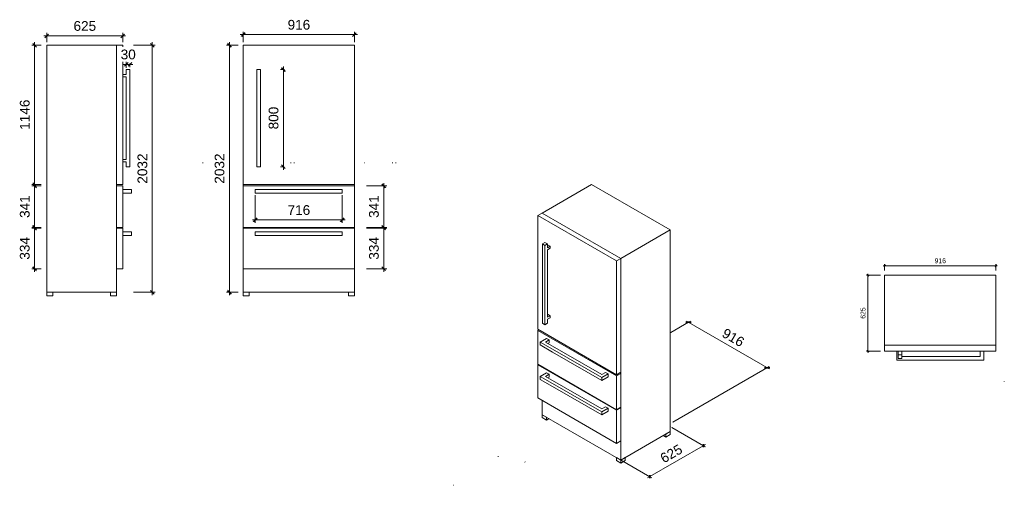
# Model space of a CAD drawing. Header units: millimetres. Extents: x 702 to 8809, y -2653 to 1177.
import ezdxf

# ---------------------------------------------------------------- set-up
doc = ezdxf.new("R2010")
doc.units = ezdxf.units.MM
for name, color, linetype, lineweight in [('A-ANNO-DIMS', 211, 'Continuous', 9), ('A-ANNO-DIMS-10', 211, 'Continuous', 9), ('A-ANNO-DIMS-5', 211, 'Continuous', 9), ('A-DETL', 90, 'Continuous', 18), ('Q-SPCQ', 91, 'Continuous', 18)]:
    doc.layers.add(name, color=color, linetype=linetype, lineweight=lineweight)
doc.styles.add('Arial', font='arial.ttf', dxfattribs={"height": 80})
doc.styles.add('Arial_1', font='arial.ttf', dxfattribs={"height": 40})
doc.dimstyles.new('Diagonal_-_8mm_Arial', dxfattribs={"dimscale": 304.8, "dimtxt": 81.620752, "dimasz": 0.098425, "dimexe": 0.07874, "dimexo": 0.049213, "dimgap": 0.057415, "dimtad": 1, "dimdec": 0, "dimzin": 0, "dimdsep": 46, "dimtxsty": 'Arial', "dimblk1": 'OBLIQUE', "dimblk2": 'OBLIQUE', "dimsah": 1, "dimcen": 0.09, "dimdle": 0.07874, "dimazin": 0, "dimtfac": 1, "dimtdec": 4, "dimtix": 1, "dimtmove": 0, "dimatfit": 3, "dimfxl": 1, "dimtvp": 1, "dimtfill": 1, "dimtolj": 1, "dimtzin": 0, "dimarcsym": 2})
doc.dimstyles.new('Diagonal_-_8mm_Arial_1', dxfattribs={"dimscale": 304.8, "dimtxt": 40.810376, "dimasz": 0.049213, "dimexe": 0.03937, "dimexo": 0.024606, "dimgap": 0.028707, "dimtad": 1, "dimdec": 0, "dimzin": 0, "dimdsep": 46, "dimtxsty": 'Arial_1', "dimblk1": 'OBLIQUE', "dimblk2": 'OBLIQUE', "dimsah": 1, "dimcen": 0.09, "dimdle": 0.03937, "dimazin": 0, "dimtfac": 1, "dimtdec": 4, "dimtix": 1, "dimtmove": 0, "dimatfit": 3, "dimfxl": 1, "dimtvp": 1, "dimtfill": 1, "dimtolj": 1, "dimtzin": 0, "dimarcsym": 2})

# ---------------------------------------------------------------- blocks, each defined once
blk = doc.blocks.new('ECBN 6156_ ECBN 5066 - ECBN 6156-276389-ELEVATION LEFT ECBN 6156')
at = {"layer": 'Q-SPCQ'}
for p, q in [((924.6, -1065.2), (924.6, 966.8)), ((924.6, 966.8), (1499.6, 966.8)), ((1499.6, -179.2), (1499.6, 966.8)), ((1499.6, 966.8), (1549.6, 966.8)), ((1499.6, 966.8), (1499.6, -1065.2)), ((1549.6, 966.8), (1549.6, -179.2)), ((1609.6, 766.8), (1579.6, 766.8)), ((1579.6, 766.8), (1579.6, 726.8)), ((1609.6, -33.2), (1609.6, 766.8)), ((1579.6, 726.8), (1549.6, 726.8)), ((1549.6, 706.8), (1579.6, 706.8)), ((1579.6, 706.8), (1579.6, 26.8)), ((1579.6, 26.8), (1549.6, 26.8)), ((1549.6, 6.8), (1579.6, 6.8)), ((1579.6, 6.8), (1579.6, -33.2)), ((1579.6, -33.2), (1609.6, -33.2)), ((1499.6, -179.2), (1549.6, -179.2)), ((1499.6, -532.2), (1499.6, -191.2)), ((1499.6, -191.2), (1549.6, -191.2)), ((1549.6, -191.2), (1549.6, -532.2)), ((1549.6, -221.2), (1623.2, -221.2)), ((1623.2, -221.2), (1623.2, -251.2)), ((1623.2, -251.2), (1549.6, -251.2)), ((1499.6, -532.2), (1549.6, -532.2)), ((1499.6, -872.2), (1499.6, -538.2)), ((1499.6, -538.2), (1549.6, -538.2)), ((1549.6, -538.2), (1549.6, -872.2)), ((1549.6, -568.2), (1623.2, -568.2)), ((1623.2, -598.2), (1549.6, -598.2)), ((1623.2, -568.2), (1623.2, -598.2)), ((1499.6, -872.2), (1549.6, -872.2)), ((924.6, -1065.2), (974.6, -1065.2)), ((924.6, -1095.2), (924.6, -1065.2)), ((924.6, -1065.2), (1499.6, -1065.2)), ((974.6, -1095.2), (924.6, -1095.2)), ((974.6, -1095.2), (974.6, -1065.2)), ((1449.6, -1065.2), (1499.6, -1065.2)), ((1449.6, -1095.2), (1449.6, -1065.2)), ((1499.6, -1095.2), (1449.6, -1095.2)), ((1499.6, -1095.2), (1499.6, -1065.2))]:
    blk.add_line(p, q, dxfattribs=at)
blk = doc.blocks.new('ECBN 6156_ ECBN 5066 - ECBN 6156-276389-ELEVATION FRONT ECBN 6156')
at = {"layer": 'Q-SPCQ'}
for p, q in [((2362.6, 966.8), (1446.6, 966.8)), ((1446.6, 966.8), (1446.6, -179.2)), ((2362.6, -179.2), (2362.6, 966.8)), ((1558.2, -33.2), (1558.2, 766.8)), ((1558.2, 766.8), (1588.2, 766.8)), ((1588.2, 766.8), (1588.2, -33.2)), ((1558.2, -33.2), (1588.2, -33.2)), ((1446.6, -179.2), (2362.6, -179.2)), ((1446.6, -179.2), (1446.6, -191.2)), ((2362.6, -191.2), (1446.6, -191.2)), ((1446.6, -191.2), (1446.6, -532.2)), ((1546.6, -221.2), (1690.8, -221.2)), ((1546.6, -221.2), (1546.6, -251.2)), ((1690.8, -221.2), (2262.6, -221.2)), ((2262.6, -251.2), (2262.6, -221.2)), ((2362.6, -191.2), (2362.6, -179.2)), ((2362.6, -532.2), (2362.6, -191.2)), ((1690.8, -251.2), (1546.6, -251.2)), ((2262.6, -251.2), (1690.8, -251.2)), ((1446.6, -532.2), (2362.6, -532.2)), ((1446.6, -532.2), (1446.6, -538.2)), ((2362.6, -538.2), (1446.6, -538.2)), ((1446.6, -538.2), (1446.6, -872.2)), ((2362.6, -538.2), (2362.6, -532.2)), ((2362.6, -872.2), (2362.6, -538.2)), ((1546.6, -568.2), (1690.8, -568.2)), ((1546.6, -568.2), (1546.6, -598.2)), ((1690.8, -598.2), (1546.6, -598.2)), ((1690.8, -568.2), (2262.6, -568.2)), ((2262.6, -598.2), (1690.8, -598.2)), ((2262.6, -598.2), (2262.6, -568.2)), ((1446.6, -872.2), (2362.6, -872.2)), ((1446.6, -872.2), (1446.6, -1065.2)), ((2362.6, -1065.2), (2362.6, -872.2)), ((1446.6, -1065.2), (1496.6, -1065.2)), ((1446.6, -1095.2), (1446.6, -1065.2)), ((1446.6, -1065.2), (2362.6, -1065.2)), ((1496.6, -1095.2), (1446.6, -1095.2)), ((1496.6, -1095.2), (1496.6, -1065.2)), ((2312.6, -1065.2), (2362.6, -1065.2)), ((2312.6, -1095.2), (2312.6, -1065.2)), ((2362.6, -1095.2), (2312.6, -1095.2)), ((2362.6, -1095.2), (2362.6, -1065.2))]:
    blk.add_line(p, q, dxfattribs=at)
blk = doc.blocks.new('ECBN 6156_ ECBN 5066 - ECBN 6156-276389-3D View ECBN 6156')
at = {"layer": 'Q-SPCQ'}
for p, q in [((369.1, -178.6), (-37.5, -413.4)), ((369.1, -178.6), (1016.8, -552.6)), ((-37.5, -413.4), (-72.8, -433.8)), ((574.9, -807.8), (-72.8, -433.8)), ((-72.8, -433.8), (-72.8, -1369.5)), ((-37.5, -413.4), (610.2, -787.3)), ((610.2, -787.3), (-37.5, -413.4)), ((610.2, -787.3), (1016.8, -552.6)), ((1016.8, -552.6), (1016.8, -2211.7)), ((-36.3, -667.1), (-15.1, -654.9)), ((-36.3, -1320.3), (-36.3, -667.1)), ((-36.3, -667.1), (-15.1, -679.4)), ((-15.1, -654.9), (6.1, -667.1)), ((6.1, -667.1), (-15.1, -679.4)), ((-15.1, -679.4), (-15.1, -1332.6)), ((6.1, -699.8), (6.1, -667.1)), ((6.1, -675.3), (27.3, -687.6)), ((27.3, -687.6), (6.1, -699.8)), ((6.1, -716.1), (27.3, -703.9)), ((6.1, -1271.4), (6.1, -716.1)), ((27.3, -703.9), (27.3, -687.6)), ((574.9, -807.8), (610.2, -787.3)), ((574.9, -1743.5), (574.9, -807.8)), ((610.2, -787.3), (610.2, -1723)), ((610.2, -2446.5), (610.2, -787.3)), ((6.1, -1246.9), (27.3, -1259.1)), ((27.3, -1259.1), (6.1, -1271.4)), ((6.1, -1287.7), (27.3, -1275.4)), ((6.1, -1320.3), (6.1, -1287.7)), ((27.3, -1275.4), (27.3, -1259.1)), ((-72.8, -1369.5), (574.9, -1743.5)), ((-64.3, -1374.4), (-72.8, -1379.3)), ((-36.3, -1320.3), (-15.1, -1332.6)), ((-15.1, -1332.6), (6.1, -1320.3)), ((574.9, -1753.3), (-72.8, -1379.3)), ((-72.8, -1379.3), (-72.8, -1657.7)), ((-2.1, -1444.6), (-54.2, -1474.7)), ((-11.8, -1474.7), (19.1, -1456.9)), ((19.1, -1456.9), (-2.1, -1444.6)), ((19.1, -1481.4), (19.1, -1456.9)), ((-54.2, -1474.7), (47.8, -1533.6)), ((-54.2, -1474.7), (-54.2, -1499.2)), ((47.8, -1558), (-54.2, -1499.2)), ((452.1, -1742.5), (-11.8, -1474.7)), ((19.1, -1481.4), (9.5, -1486.9)), ((47.8, -1533.6), (452.1, -1767)), ((452.1, -1791.5), (47.8, -1558)), ((-72.8, -1657.7), (574.9, -2031.7)), ((-68.6, -1660.2), (-72.8, -1662.6)), ((574.9, -2036.6), (-72.8, -1662.6)), ((-72.8, -1662.6), (-72.8, -1935.3)), ((-2.1, -1727.9), (-54.2, -1758)), ((-54.2, -1758), (47.8, -1816.9)), ((-54.2, -1758), (-54.2, -1782.5)), ((47.8, -1841.4), (-54.2, -1782.5)), ((-11.8, -1758), (19.1, -1740.2)), ((452.1, -2025.8), (-11.8, -1758)), ((19.1, -1740.2), (-2.1, -1727.9)), ((19.1, -1764.7), (9.5, -1770.3)), ((19.1, -1764.7), (19.1, -1740.2)), ((483, -1724.7), (452.1, -1742.5)), ((452.1, -1767), (504.2, -1736.9)), ((504.2, -1761.4), (452.1, -1791.5)), ((452.1, -1791.5), (452.1, -1767)), ((504.2, -1736.9), (483, -1724.7)), ((504.2, -1761.4), (504.2, -1736.9)), ((610.2, -1723), (574.9, -1743.5)), ((574.9, -1753.3), (610.2, -1732.8)), ((574.9, -2031.7), (574.9, -1753.3)), ((601.8, -1727.9), (610.2, -1732.8)), ((610.2, -1732.8), (610.2, -2011.3)), ((47.8, -1816.9), (452.1, -2050.3)), ((452.1, -2074.8), (47.8, -1841.4)), ((-72.8, -1935.3), (574.9, -2309.3)), ((-37.5, -1955.7), (-37.5, -2072.5)), ((483, -2008), (452.1, -2025.8)), ((452.1, -2050.3), (504.2, -2020.3)), ((504.2, -2020.3), (483, -2008)), ((504.2, -2044.7), (504.2, -2020.3)), ((610.2, -2011.3), (574.9, -2031.7)), ((574.9, -2036.6), (610.2, -2016.2)), ((606, -2013.7), (610.2, -2016.2)), ((610.2, -2016.2), (610.2, -2288.9)), ((-37.5, -2072.5), (-2.1, -2092.9)), ((-37.5, -2097), (-37.5, -2072.5)), ((-37.5, -2072.5), (610.2, -2446.5)), ((-2.1, -2117.4), (-37.5, -2097)), ((-2.1, -2117.4), (-2.1, -2092.9)), ((19.1, -2105.2), (-2.1, -2117.4)), ((504.2, -2044.7), (452.1, -2074.8)), ((452.1, -2074.8), (452.1, -2050.3)), ((574.9, -2309.3), (574.9, -2036.6)), ((1016.8, -2211.7), (610.2, -2446.5)), ((981.5, -2256.6), (960.3, -2244.4)), ((981.5, -2232.1), (1016.8, -2211.7)), ((981.5, -2256.6), (981.5, -2232.1)), ((1016.8, -2236.2), (981.5, -2256.6)), ((1016.8, -2211.7), (1016.8, -2236.2)), ((610.2, -2288.9), (574.9, -2309.3)), ((574.9, -2426), (610.2, -2446.5)), ((574.9, -2450.5), (574.9, -2426)), ((610.2, -2446.5), (645.6, -2426)), ((645.6, -2426), (645.6, -2450.5)), ((610.2, -2471), (574.9, -2450.5)), ((610.2, -2471), (610.2, -2446.5)), ((645.6, -2450.5), (610.2, -2471))]:
    blk.add_line(p, q, dxfattribs=at)
blk = doc.blocks.new('ECBN 6156_ ECBN 5066 - ECBN 6156-276389-FLOOR PLAN ECBN 6156')
at = {"layer": 'Q-SPCQ'}
for p, q in [((-1000, -29.8), (-84, -29.8)), ((-1000, -29.8), (-1000, -604.8)), ((-84, -604.8), (-84, -29.8)), ((-1000, -604.8), (-84, -604.8)), ((-1000, -604.8), (-1000, -654.8)), ((-84, -604.8), (-1000, -604.8)), ((-84, -654.8), (-84, -604.8)), ((-84, -654.8), (-1000, -654.8)), ((-900, -654.8), (-900, -728.5)), ((-900, -728.5), (-755.8, -728.5)), ((-888.4, -684.8), (-888.4, -654.8)), ((-888.4, -714.8), (-888.4, -684.8)), ((-888.4, -684.8), (-858.4, -684.8)), ((-888.4, -714.8), (-858.4, -714.8)), ((-858.4, -654.8), (-858.4, -684.8)), ((-858.4, -684.8), (-858.4, -714.8)), ((-214, -698.5), (-858.4, -698.5)), ((-755.8, -728.5), (-184, -728.5)), ((-214, -654.8), (-214, -698.5)), ((-184, -728.5), (-184, -654.8))]:
    blk.add_line(p, q, dxfattribs=at)
blk = doc.blocks.new('DIMBLOCK1-ELEVATION LEFT ECBN 6156')
at = {"layer": 'A-ANNO-DIMS-10'}
for p, q in [((924.6, 991.8), (924.6, 1068)), ((1549.6, 991.8), (1549.6, 1068)), ((900.6, 1044), (1573.6, 1044)), ((924.6, 1044), (924.6, 991.8)), ((1549.6, 1044), (1549.6, 991.8))]:
    blk.add_line(p, q, dxfattribs=at)
at = {"layer": 'A-ANNO-DIMS-10', "lineweight": 35}
for p, q in [((924.6, 1044), (939.6, 1059)), ((1549.6, 1044), (1564.6, 1059)), ((924.6, 1044), (909.6, 1029)), ((1549.6, 1044), (1534.6, 1029))]:
    blk.add_line(p, q, dxfattribs=at)
at = {"layer": 'A-ANNO-DIMS-10', "color": 0, "insert": (1144.8, 1165.3), "char_height": 80, "width": 221.506, "attachment_point": 1, "line_spacing_factor": 0.941778, "style": 'Arial', "bg_fill": 3, "box_fill_scale": 1.25, "bg_fill_color": 256, "bg_fill_true_color": 13158600, "bg_fill_transparency": 0}
blk.add_mtext('625', dxfattribs=at)
blk = doc.blocks.new('_Oblique')
at = {"color": 0, "linetype": 'ByBlock', "lineweight": -2}
blk.add_line((-0.5, -0.5), (0.5, 0.5), dxfattribs=at)
blk = doc.blocks.new('DIMBLOCK2-ELEVATION LEFT ECBN 6156')
at = {"layer": 'A-ANNO-DIMS-10', "lineweight": 35}
for p, q in [((824.5, 966.8), (809.5, 981.8)), ((824.5, 966.8), (839.5, 951.8)), ((824.5, -179.2), (809.5, -164.2)), ((824.5, -179.2), (839.5, -194.2))]:
    blk.add_line(p, q, dxfattribs=at)
at = {"layer": 'A-ANNO-DIMS-10'}
for p, q in [((824.5, -203.2), (824.5, 990.8)), ((879.8, 966.8), (800.5, 966.8)), ((824.5, 966.8), (879.8, 966.8)), ((879.8, -179.2), (800.5, -179.2)), ((824.5, -179.2), (879.8, -179.2))]:
    blk.add_line(p, q, dxfattribs=at)
at = {"layer": 'A-ANNO-DIMS-10', "color": 0, "insert": (703.1, 270.8), "char_height": 80, "width": 295.342, "attachment_point": 1, "rotation": 90, "line_spacing_factor": 0.941778, "style": 'Arial', "bg_fill": 3, "box_fill_scale": 1.25, "bg_fill_color": 256, "bg_fill_true_color": 13158600, "bg_fill_transparency": 0}
blk.add_mtext('1146', dxfattribs=at)
blk = doc.blocks.new('DIMBLOCK3-ELEVATION LEFT ECBN 6156')
at = {"layer": 'A-ANNO-DIMS-10'}
for p, q in [((879.8, -191.2), (800.5, -191.2)), ((824.5, -167.2), (824.5, -556.2)), ((824.5, -191.2), (879.8, -191.2)), ((879.8, -532.2), (800.5, -532.2)), ((824.5, -532.2), (879.8, -532.2))]:
    blk.add_line(p, q, dxfattribs=at)
at = {"layer": 'A-ANNO-DIMS-10', "lineweight": 35}
for p, q in [((824.5, -191.2), (809.5, -176.2)), ((824.5, -191.2), (839.5, -206.2)), ((824.5, -532.2), (809.5, -517.2)), ((824.5, -532.2), (839.5, -547.2))]:
    blk.add_line(p, q, dxfattribs=at)
at = {"layer": 'A-ANNO-DIMS-10', "color": 0, "insert": (703.1, -454), "char_height": 80, "width": 221.506, "attachment_point": 1, "rotation": 90, "line_spacing_factor": 0.941778, "style": 'Arial', "bg_fill": 3, "box_fill_scale": 1.25, "bg_fill_color": 256, "bg_fill_true_color": 13158600, "bg_fill_transparency": 0}
blk.add_mtext('341', dxfattribs=at)
blk = doc.blocks.new('DIMBLOCK4-ELEVATION LEFT ECBN 6156')
at = {"layer": 'A-ANNO-DIMS-10'}
for p, q in [((879.8, -538.2), (800.5, -538.2)), ((824.5, -514.2), (824.5, -896.2)), ((824.5, -538.2), (879.8, -538.2)), ((879.8, -872.2), (800.5, -872.2)), ((824.5, -872.2), (879.8, -872.2))]:
    blk.add_line(p, q, dxfattribs=at)
at = {"layer": 'A-ANNO-DIMS-10', "lineweight": 35}
for p, q in [((824.5, -538.2), (809.5, -523.2)), ((824.5, -538.2), (839.5, -553.2)), ((824.5, -872.2), (809.5, -857.2)), ((824.5, -872.2), (839.5, -887.2))]:
    blk.add_line(p, q, dxfattribs=at)
at = {"layer": 'A-ANNO-DIMS-10', "color": 0, "insert": (703.1, -797.5), "char_height": 80, "width": 221.506, "attachment_point": 1, "rotation": 90, "line_spacing_factor": 0.941778, "style": 'Arial', "bg_fill": 3, "box_fill_scale": 1.25, "bg_fill_color": 256, "bg_fill_true_color": 13158600, "bg_fill_transparency": 0}
blk.add_mtext('334', dxfattribs=at)
blk = doc.blocks.new('DIMBLOCK5-ELEVATION LEFT ECBN 6156')
at = {"layer": 'A-ANNO-DIMS-10', "lineweight": 35}
for p, q in [((1793.4, 966.8), (1778.4, 981.8)), ((1793.4, 966.8), (1808.4, 951.8)), ((1793.4, -1065.2), (1778.4, -1050.2)), ((1793.4, -1065.2), (1808.4, -1080.2))]:
    blk.add_line(p, q, dxfattribs=at)
at = {"layer": 'A-ANNO-DIMS-10'}
for p, q in [((1793.4, -1089.2), (1793.4, 990.8)), ((1638.2, 966.8), (1817.4, 966.8)), ((1793.4, 966.8), (1638.2, 966.8)), ((1638.2, -1065.2), (1817.4, -1065.2)), ((1793.4, -1065.2), (1638.2, -1065.2))]:
    blk.add_line(p, q, dxfattribs=at)
at = {"layer": 'A-ANNO-DIMS-10', "color": 0, "insert": (1672, -172.2), "char_height": 80, "width": 295.342, "attachment_point": 1, "rotation": 90, "line_spacing_factor": 0.941778, "style": 'Arial', "bg_fill": 3, "box_fill_scale": 1.25, "bg_fill_color": 256, "bg_fill_true_color": 13158600, "bg_fill_transparency": 0}
blk.add_mtext('2032', dxfattribs=at)
blk = doc.blocks.new('DIMBLOCK6-ELEVATION LEFT ECBN 6156')
at = {"layer": 'A-ANNO-DIMS-10'}
for p, q in [((1579.6, 781.8), (1579.6, 833.6)), ((1609.6, 815.8), (1609.6, 785.6)), ((1609.6, 809.6), (1609.6, 815.8)), ((1555.6, 809.6), (1633.6, 809.6)), ((1579.6, 809.6), (1579.6, 781.8))]:
    blk.add_line(p, q, dxfattribs=at)
at = {"layer": 'A-ANNO-DIMS-10', "lineweight": 35}
for p, q in [((1579.6, 809.6), (1594.6, 824.6)), ((1609.6, 809.6), (1624.6, 824.6)), ((1579.6, 809.6), (1564.6, 794.6)), ((1609.6, 809.6), (1594.6, 794.6))]:
    blk.add_line(p, q, dxfattribs=at)
at = {"layer": 'A-ANNO-DIMS-10', "color": 0, "insert": (1533.1, 931), "char_height": 80, "width": 147.671, "attachment_point": 1, "line_spacing_factor": 0.941778, "style": 'Arial', "bg_fill": 3, "box_fill_scale": 1.25, "bg_fill_color": 256, "bg_fill_true_color": 13158600, "bg_fill_transparency": 0}
blk.add_mtext('30', dxfattribs=at)
blk = doc.blocks.new('DIMBLOCK7-ELEVATION FRONT ECBN 6156')
at = {"layer": 'A-ANNO-DIMS-10', "lineweight": 35}
for p, q in [((2428.2, 966.8), (2413.2, 981.8)), ((2428.2, 966.8), (2443.2, 951.8)), ((2428.2, -1065.2), (2413.2, -1050.2)), ((2428.2, -1065.2), (2443.2, -1080.2))]:
    blk.add_line(p, q, dxfattribs=at)
at = {"layer": 'A-ANNO-DIMS-10'}
for p, q in [((2428.2, 990.8), (2428.2, -1089.2)), ((2501.1, 966.8), (2404.2, 966.8)), ((2428.2, 966.8), (2501.1, 966.8)), ((2501.1, -1065.2), (2404.2, -1065.2)), ((2428.2, -1065.2), (2501.1, -1065.2))]:
    blk.add_line(p, q, dxfattribs=at)
at = {"layer": 'A-ANNO-DIMS-10', "color": 0, "insert": (2306.9, -172.2), "char_height": 80, "width": 295.342, "attachment_point": 1, "rotation": 90, "line_spacing_factor": 0.941778, "style": 'Arial', "bg_fill": 3, "box_fill_scale": 1.25, "bg_fill_color": 256, "bg_fill_true_color": 13158600, "bg_fill_transparency": 0}
blk.add_mtext('2032', dxfattribs=at)
blk = doc.blocks.new('DIMBLOCK8-ELEVATION FRONT ECBN 6156')
at = {"layer": 'A-ANNO-DIMS-10'}
for p, q in [((2517.9, 1054), (3481.9, 1054)), ((2541.9, 991.8), (2541.9, 1078)), ((2541.9, 1054), (2541.9, 991.8)), ((3457.9, 991.8), (3457.9, 1078)), ((3457.9, 1054), (3457.9, 991.8))]:
    blk.add_line(p, q, dxfattribs=at)
at = {"layer": 'A-ANNO-DIMS-10', "lineweight": 35}
for p, q in [((2541.9, 1054), (2526.9, 1039)), ((2541.9, 1054), (2556.9, 1069)), ((3457.9, 1054), (3442.9, 1039)), ((3457.9, 1054), (3472.9, 1069))]:
    blk.add_line(p, q, dxfattribs=at)
at = {"layer": 'A-ANNO-DIMS-10', "color": 0, "insert": (2907.6, 1175.3), "char_height": 80, "width": 221.506, "attachment_point": 1, "line_spacing_factor": 0.941778, "style": 'Arial', "bg_fill": 3, "box_fill_scale": 1.25, "bg_fill_color": 256, "bg_fill_true_color": 13158600, "bg_fill_transparency": 0}
blk.add_mtext('916', dxfattribs=at)
blk = doc.blocks.new('DIMBLOCK9-ELEVATION FRONT ECBN 6156')
at = {"layer": 'A-ANNO-DIMS-10'}
for p, q in [((2879.3, 766.8), (2849.1, 766.8)), ((2873.1, 790.8), (2873.1, -57.2)), ((2873.1, 766.8), (2879.3, 766.8)), ((2879.3, -33.2), (2849.1, -33.2)), ((2873.1, -33.2), (2879.3, -33.2))]:
    blk.add_line(p, q, dxfattribs=at)
at = {"layer": 'A-ANNO-DIMS-10', "lineweight": 35}
for p, q in [((2873.1, 766.8), (2858.1, 781.8)), ((2873.1, 766.8), (2888.1, 751.8)), ((2873.1, -33.2), (2858.1, -18.2)), ((2873.1, -33.2), (2888.1, -48.2))]:
    blk.add_line(p, q, dxfattribs=at)
at = {"layer": 'A-ANNO-DIMS-10', "color": 0, "insert": (2751.7, 274.5), "char_height": 80, "width": 221.506, "attachment_point": 1, "rotation": 90, "line_spacing_factor": 0.941778, "style": 'Arial', "bg_fill": 3, "box_fill_scale": 1.25, "bg_fill_color": 256, "bg_fill_true_color": 13158600, "bg_fill_transparency": 0}
blk.add_mtext('800', dxfattribs=at)
blk = doc.blocks.new('DIMBLOCK10-ELEVATION FRONT ECBN 6156')
at = {"layer": 'A-ANNO-DIMS-10'}
for p, q in [((3556.9, -191.2), (3723.6, -191.2)), ((3699.6, -191.2), (3556.9, -191.2)), ((3699.6, -167.2), (3699.6, -556.2)), ((3556.9, -532.2), (3723.6, -532.2)), ((3699.6, -532.2), (3556.9, -532.2))]:
    blk.add_line(p, q, dxfattribs=at)
at = {"layer": 'A-ANNO-DIMS-10', "lineweight": 35}
for p, q in [((3699.6, -191.2), (3684.6, -176.2)), ((3699.6, -191.2), (3714.6, -206.2)), ((3699.6, -532.2), (3684.6, -517.2)), ((3699.6, -532.2), (3714.6, -547.2))]:
    blk.add_line(p, q, dxfattribs=at)
at = {"layer": 'A-ANNO-DIMS-10', "color": 0, "insert": (3578.2, -454), "char_height": 80, "width": 221.506, "attachment_point": 1, "rotation": 90, "line_spacing_factor": 0.941778, "style": 'Arial', "bg_fill": 3, "box_fill_scale": 1.25, "bg_fill_color": 256, "bg_fill_true_color": 13158600, "bg_fill_transparency": 0}
blk.add_mtext('341', dxfattribs=at)
blk = doc.blocks.new('DIMBLOCK11-ELEVATION FRONT ECBN 6156')
at = {"layer": 'A-ANNO-DIMS-10'}
for p, q in [((3556.9, -538.2), (3723.6, -538.2)), ((3699.6, -538.2), (3556.9, -538.2)), ((3699.6, -514.2), (3699.6, -896.2)), ((3556.9, -872.2), (3723.6, -872.2)), ((3699.6, -872.2), (3556.9, -872.2))]:
    blk.add_line(p, q, dxfattribs=at)
at = {"layer": 'A-ANNO-DIMS-10', "lineweight": 35}
for p, q in [((3699.6, -538.2), (3684.6, -523.2)), ((3699.6, -538.2), (3714.6, -553.2)), ((3699.6, -872.2), (3684.6, -857.2)), ((3699.6, -872.2), (3714.6, -887.2))]:
    blk.add_line(p, q, dxfattribs=at)
at = {"layer": 'A-ANNO-DIMS-10', "color": 0, "insert": (3578.2, -797.5), "char_height": 80, "width": 221.506, "attachment_point": 1, "rotation": 90, "line_spacing_factor": 0.941778, "style": 'Arial', "bg_fill": 3, "box_fill_scale": 1.25, "bg_fill_color": 256, "bg_fill_true_color": 13158600, "bg_fill_transparency": 0}
blk.add_mtext('334', dxfattribs=at)
blk = doc.blocks.new('DIMBLOCK12-ELEVATION FRONT ECBN 6156')
at = {"layer": 'A-ANNO-DIMS-10'}
for p, q in [((2641.9, -266.2), (2641.9, -494.4)), ((2641.9, -470.4), (2641.9, -266.2)), ((3357.9, -266.2), (3357.9, -494.4)), ((3357.9, -470.4), (3357.9, -266.2)), ((2617.9, -470.4), (3381.9, -470.4))]:
    blk.add_line(p, q, dxfattribs=at)
at = {"layer": 'A-ANNO-DIMS-10', "lineweight": 35}
for p, q in [((2641.9, -470.4), (2626.9, -485.4)), ((2641.9, -470.4), (2656.9, -455.4)), ((3357.9, -470.4), (3342.9, -485.4)), ((3357.9, -470.4), (3372.9, -455.4))]:
    blk.add_line(p, q, dxfattribs=at)
at = {"layer": 'A-ANNO-DIMS-10', "color": 0, "insert": (2907.6, -349), "char_height": 80, "width": 221.506, "attachment_point": 1, "line_spacing_factor": 0.941778, "style": 'Arial', "bg_fill": 3, "box_fill_scale": 1.25, "bg_fill_color": 256, "bg_fill_true_color": 13158600, "bg_fill_transparency": 0}
blk.add_mtext('716', dxfattribs=at)
blk = doc.blocks.new('DIMBLOCK13-3D View ECBN 6156')
at = {"layer": 'A-ANNO-DIMS-10'}
for p, q in [((6064.2, -1395.9), (6225.1, -1302.9)), ((6208.2, -1312.7), (6064.2, -1395.9)), ((6191.2, -1302.9), (6872.8, -1696.5)), ((6078.6, -2135.4), (6872.8, -1676.9)), ((6855.9, -1686.7), (6078.6, -2135.4))]:
    blk.add_line(p, q, dxfattribs=at)
at = {"layer": 'A-ANNO-DIMS-10', "lineweight": 35}
for p, q in [((6208.2, -1312.7), (6186.9, -1312.7)), ((6208.2, -1312.7), (6229.4, -1312.7)), ((6855.9, -1686.7), (6834.7, -1686.7)), ((6855.9, -1686.7), (6877.1, -1686.7))]:
    blk.add_line(p, q, dxfattribs=at)
at = {"layer": 'A-ANNO-DIMS-10', "color": 0, "insert": (6516.4, -1356.5), "char_height": 80, "width": 221.506, "attachment_point": 1, "rotation": 330, "line_spacing_factor": 0.941778, "style": 'Arial', "bg_fill": 3, "box_fill_scale": 1.25, "bg_fill_color": 256, "bg_fill_true_color": 13158600, "bg_fill_transparency": 0}
blk.add_mtext('916', dxfattribs=at)
blk = doc.blocks.new('DIMBLOCK14-3D View ECBN 6156')
at = {"layer": 'A-ANNO-DIMS-10'}
for p, q in [((6072.4, -2178.8), (6348.2, -2338)), ((6331.2, -2328.2), (6072.4, -2178.8)), ((5872.3, -2593.1), (6348.2, -2318.4)), ((5650.1, -2445.3), (5906.2, -2593.1)), ((5889.3, -2583.3), (5650.1, -2445.3))]:
    blk.add_line(p, q, dxfattribs=at)
at = {"layer": 'A-ANNO-DIMS-10', "lineweight": 35}
for p, q in [((6331.2, -2328.2), (6331.2, -2315.9)), ((6331.2, -2328.2), (6331.2, -2340.4)), ((5889.3, -2583.3), (5889.3, -2571.1)), ((5889.3, -2583.3), (5889.3, -2595.6))]:
    blk.add_line(p, q, dxfattribs=at)
at = {"layer": 'A-ANNO-DIMS-10', "color": 0, "insert": (5966, -2404.8), "char_height": 80, "width": 221.506, "attachment_point": 1, "rotation": 30, "line_spacing_factor": 0.941778, "style": 'Arial', "bg_fill": 3, "box_fill_scale": 1.25, "bg_fill_color": 256, "bg_fill_true_color": 13158600, "bg_fill_transparency": 0}
blk.add_mtext('625', dxfattribs=at)
blk = doc.blocks.new('DIMBLOCK15-FLOOR PLAN ECBN 6156')
at = {"layer": 'A-ANNO-DIMS-5'}
for p, q in [((7811.2, -847.3), (8751.2, -847.3)), ((7823.2, -887.3), (7823.2, -835.3)), ((7823.2, -847.3), (7823.2, -887.3)), ((8739.2, -887.3), (8739.2, -835.3)), ((8739.2, -847.3), (8739.2, -887.3))]:
    blk.add_line(p, q, dxfattribs=at)
at = {"layer": 'A-ANNO-DIMS-5', "lineweight": 35}
for p, q in [((7823.2, -847.3), (7815.7, -854.8)), ((7823.2, -847.3), (7830.7, -839.8)), ((8739.2, -847.3), (8731.7, -854.8)), ((8739.2, -847.3), (8746.7, -839.8))]:
    blk.add_line(p, q, dxfattribs=at)
at = {"layer": 'A-ANNO-DIMS-5', "color": 0, "insert": (8235.1, -786.6), "char_height": 40, "width": 110.753, "attachment_point": 1, "line_spacing_factor": 0.941778, "style": 'Arial_1', "bg_fill": 3, "box_fill_scale": 1.25, "bg_fill_color": 256, "bg_fill_true_color": 13158600, "bg_fill_transparency": 0}
blk.add_mtext('916', dxfattribs=at)
blk = doc.blocks.new('DIMBLOCK16-FLOOR PLAN ECBN 6156')
at = {"layer": 'A-ANNO-DIMS-5'}
for p, q in [((7790, -924.6), (7674.5, -924.6)), ((7686.5, -1561.6), (7686.5, -912.6)), ((7686.5, -924.6), (7790, -924.6)), ((7790, -1549.6), (7674.5, -1549.6)), ((7686.5, -1549.6), (7790, -1549.6))]:
    blk.add_line(p, q, dxfattribs=at)
at = {"layer": 'A-ANNO-DIMS-5', "lineweight": 35}
for p, q in [((7686.5, -924.6), (7679, -917.1)), ((7686.5, -924.6), (7694, -932.1)), ((7686.5, -1549.6), (7679, -1542.1)), ((7686.5, -1549.6), (7694, -1557.1))]:
    blk.add_line(p, q, dxfattribs=at)
at = {"layer": 'A-ANNO-DIMS-5', "color": 0, "insert": (7625.8, -1283.2), "char_height": 40, "width": 110.753, "attachment_point": 1, "rotation": 90, "line_spacing_factor": 0.941778, "style": 'Arial_1', "bg_fill": 3, "box_fill_scale": 1.25, "bg_fill_color": 256, "bg_fill_true_color": 13158600, "bg_fill_transparency": 0}
blk.add_mtext('625', dxfattribs=at)

msp = doc.modelspace()

# ---------------------------------------------------------------- linework, layer by layer
at = {"layer": 'A-DETL'}
for p, q in [((2931.1, 0), (2936.1, 0)), ((2958.9, 0), (2963.9, 0)), ((3539.8, 0), (3544.8, 0)), ((2207.2, 0), (2212.2, 0)), ((2391.3, 0), (2396.3, 0)), ((3769.4, 0), (3774.4, 0)), ((3797.2, 0), (3802.2, 0)), ((8809.1, -1799.3), (8809.1, -1796.6)), ((6058.3, -2170.6), (6061.8, -2172.6)), ((4640, -2415.5), (4643.5, -2417.5)), ((4860.5, -2461.2), (4864, -2463.2)), ((5636, -2437.1), (5639.5, -2439.1)), ((4270.7, -2651.4), (4274.2, -2653.4))]:
    msp.add_line(p, q, dxfattribs=at)

# ---------------------------------------------------------------- block references
at = {"layer": 'Q-SPCQ'}
for name, p in [('ECBN 6156_ ECBN 5066 - ECBN 6156-276389-ELEVATION LEFT ECBN 6156', (0, 0)), ('ECBN 6156_ ECBN 5066 - ECBN 6156-276389-ELEVATION FRONT ECBN 6156', (1095.3, 0)), ('ECBN 6156_ ECBN 5066 - ECBN 6156-276389-3D View ECBN 6156', (5041.9, 0)), ('ECBN 6156_ ECBN 5066 - ECBN 6156-276389-FLOOR PLAN ECBN 6156', (8823.2, -894.8))]:
    msp.add_blockref(name, p, dxfattribs=at)

# ---------------------------------------------------------------- dimensions: what is measured, and where the dimension line sits
at = {"layer": 'A-ANNO-DIMS'}
dim = msp.add_linear_dim(base=(3699.6, -532.2), p1=(3541.9, -191.2), p2=(3541.9, -532.2), angle=90, dimstyle='Diagonal_-_8mm_Arial', override={"dimpost": '<>', "dimfxl": 341}, dxfattribs=at)
dim.commit()
dim.dimension.update_dxf_attribs({"geometry": 'DIMBLOCK10-ELEVATION FRONT ECBN 6156', "text_midpoint": (3641.2, -361.7)})

# ---------------------------------------------------------------- next in the draw order: dimensions: what is measured, and where the dimension line sits
for base, p1, p2, dimstyle, override, picture, middle in [((1549.6, 1044), (924.6, 976.8), (1549.6, 976.8), 'Diagonal_-_8mm_Arial', {"dimpost": '<>', "dimfxl": 625}, 'DIMBLOCK1-ELEVATION LEFT ECBN 6156', (1237.1, 1102.3)), ((3357.9, -470.4), (2641.9, -251.2), (3357.9, -251.2), 'Diagonal_-_8mm_Arial', {"dimpost": '<>', "dimfxl": 716}, 'DIMBLOCK12-ELEVATION FRONT ECBN 6156', (2999.9, -412)), ((8739.2, -847.3), (7823.2, -894.8), (8739.2, -894.8), 'Diagonal_-_8mm_Arial_1', {"dimpost": '<>', "dimfxl": 916}, 'DIMBLOCK15-FLOOR PLAN ECBN 6156', (8281.2, -818.2))]:
    dim = msp.add_linear_dim(base=base, p1=p1, p2=p2, dimstyle=dimstyle, override=override, dxfattribs=at)
    dim.commit()
    dim.dimension.update_dxf_attribs({"geometry": picture, "text_midpoint": middle})
for base, p1, p2, angle, override, picture, middle in [((1793.4, 966.8), (1623.2, -1065.2), (1623.2, 966.8), 90, {"dimpost": '<>', "dimfxl": 2032}, 'DIMBLOCK5-ELEVATION LEFT ECBN 6156', (1735, -49.2)), ((2428.2, -1065.2), (2516.1, 966.8), (2516.1, -1065.2), 90, {"dimpost": '<>', "dimfxl": 2032}, 'DIMBLOCK7-ELEVATION FRONT ECBN 6156', (2369.8, -49.2)), ((2873.1, -33.2), (2894.3, 766.8), (2894.3, -33.2), 90, {"dimpost": '<>', "dimfxl": 800}, 'DIMBLOCK9-ELEVATION FRONT ECBN 6156', (2814.8, 366.8)), ((3699.6, -872.2), (3541.9, -538.2), (3541.9, -872.2), 90, {"dimpost": '<>', "dimfxl": 334}, 'DIMBLOCK11-ELEVATION FRONT ECBN 6156', (3641.2, -705.2)), ((6461.9, -1459.3), (6053.6, -1402), (6068, -2141.5), 330, {"dimpost": '<>', "dimfxl": 739.704732}, 'DIMBLOCK13-3D View ECBN 6156', (6325.6, -1313.1))]:
    dim = msp.add_linear_dim(base=base, p1=p1, p2=p2, angle=angle, dimstyle='Diagonal_-_8mm_Arial', override=override, dxfattribs=at)
    dim.commit()
    dim.dimension.update_dxf_attribs({"geometry": picture, "text_midpoint": middle})

# ---------------------------------------------------------------- next in the draw order: dimensions: what is measured, and where the dimension line sits
for base, p1, p2, override, picture, middle in [((3457.9, 1054), (2541.9, 976.8), (3457.9, 976.8), {"dimpost": '<>', "dimfxl": 916}, 'DIMBLOCK8-ELEVATION FRONT ECBN 6156', (2999.9, 1112.3)), ((1609.6, 809.6), (1579.6, 766.8), (1609.6, 830.8), {"dimpost": '<>', "dimfxl": 70.708875}, 'DIMBLOCK6-ELEVATION LEFT ECBN 6156', (1594.6, 868))]:
    dim = msp.add_linear_dim(base=base, p1=p1, p2=p2, dimstyle='Diagonal_-_8mm_Arial', override=override, dxfattribs=at)
    dim.commit()
    dim.dimension.update_dxf_attribs({"geometry": picture, "text_midpoint": middle})
for base, p1, p2, angle, dimstyle, override, picture, middle in [((824.5, 966.8), (894.8, -179.2), (894.8, 966.8), 90, 'Diagonal_-_8mm_Arial', {"dimpost": '<>', "dimfxl": 1146}, 'DIMBLOCK2-ELEVATION LEFT ECBN 6156', (766.1, 393.8)), ((7686.5, -924.6), (7797.5, -1549.6), (7797.5, -924.6), 90, 'Diagonal_-_8mm_Arial_1', {"dimpost": '<>', "dimfxl": 625}, 'DIMBLOCK16-FLOOR PLAN ECBN 6156', (7657.3, -1237.1)), ((6196.5, -2405.9), (5639.5, -2439.1), (6061.8, -2172.6), 30, 'Diagonal_-_8mm_Arial', {"dimpost": '<>', "dimfxl": 499.349509}, 'DIMBLOCK14-3D View ECBN 6156', (5951.3, -2480.2))]:
    dim = msp.add_linear_dim(base=base, p1=p1, p2=p2, angle=angle, dimstyle=dimstyle, override=override, dxfattribs=at)
    dim.commit()
    dim.dimension.update_dxf_attribs({"geometry": picture, "text_midpoint": middle})

# ---------------------------------------------------------------- next in the draw order: dimensions: what is measured, and where the dimension line sits
dim = msp.add_linear_dim(base=(824.5, -532.2), p1=(894.8, -191.2), p2=(894.8, -532.2), angle=90, dimstyle='Diagonal_-_8mm_Arial', override={"dimpost": '<>', "dimfxl": 341}, dxfattribs=at)
dim.commit()
dim.dimension.update_dxf_attribs({"geometry": 'DIMBLOCK3-ELEVATION LEFT ECBN 6156', "text_midpoint": (766.1, -361.7)})

# ---------------------------------------------------------------- next in the draw order: dimensions: what is measured, and where the dimension line sits
dim = msp.add_linear_dim(base=(824.5, -872.2), p1=(894.8, -538.2), p2=(894.8, -872.2), angle=90, dimstyle='Diagonal_-_8mm_Arial', override={"dimpost": '<>', "dimfxl": 334}, dxfattribs=at)
dim.commit()
dim.dimension.update_dxf_attribs({"geometry": 'DIMBLOCK4-ELEVATION LEFT ECBN 6156', "text_midpoint": (766.1, -705.2)})

doc.saveas('drawing.dxf')
